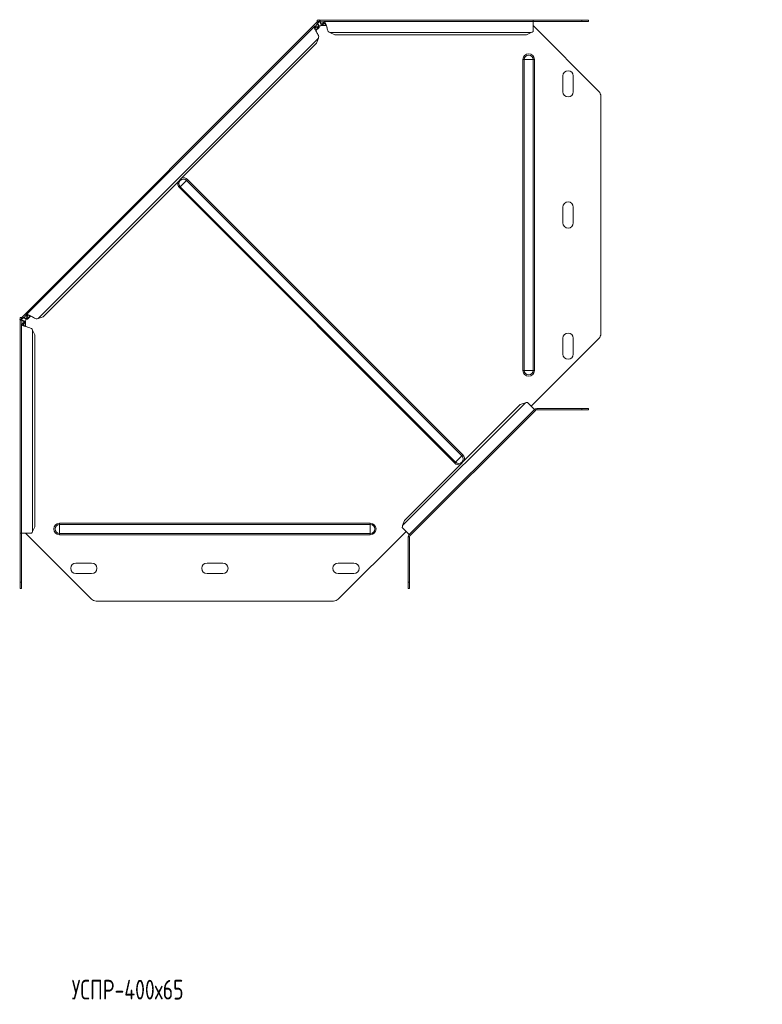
# Model space of a CAD drawing. Header units: millimetres. Extents: x -111 to 1474, y -6305 to 292.
# Tile 4 of 10: x -106 to 460, y -2972 to -2221. Entities that reach past the tile are written whole.
import ezdxf

# ---------------------------------------------------------------- set-up
doc = ezdxf.new("R2010")
doc.units = ezdxf.units.MM
doc.styles.add('SLDTEXTSTYLE3', font='TXT', dxfattribs={"width": 0.7, "bigfont": 'bigfont'})

msp = doc.modelspace()

# ---------------------------------------------------------------- linework, layer by layer
at = {"color": 7, "linetype": 'Continuous', "lineweight": 15}
for p, q in [((120.94, -2221.8), (120.94, -2222.8)), ((122.64, -2221.8), (120.94, -2221.8)), ((122.09, -2221.8), (122.48, -2221.41)), ((122.48, -2221.41), (122.87, -2221.8)), ((122.64, -2221.8), (122.64, -2222.8)), ((285.48, -2221.8), (122.64, -2221.8)), ((285.48, -2222.8), (285.48, -2221.8)), ((285.48, -2221.8), (322.69, -2221.8)), ((322.69, -2221.8), (327.69, -2221.8)), ((327.69, -2221.8), (327.69, -2222.8)), ((120.64, -2223.25), (-104.2, -2448.09)), ((118.75, -2226.56), (-100.89, -2446.2)), ((119.56, -2226.49), (120.18, -2227.12)), ((119.56, -2226.49), (121.06, -2226.79)), ((119.91, -2229.77), (122.3, -2227.38)), ((120.18, -2227.12), (121.68, -2227.41)), ((120.64, -2223.25), (121.09, -2222.8)), ((120.64, -2223.25), (121.35, -2223.96)), ((122.64, -2222.8), (120.94, -2222.8)), ((121.06, -2226.79), (121.68, -2227.41)), ((121.18, -2224.54), (121.38, -2224.74)), ((121.35, -2223.96), (122.5, -2222.8)), ((123.16, -2223.38), (123.16, -2223.09)), ((124.38, -2225.89), (127.77, -2225.89)), ((124.85, -2224.6), (125.7, -2223.33)), ((124.85, -2225.48), (125.7, -2224.21)), ((124.85, -2224.6), (124.85, -2225.48)), ((125.7, -2223.33), (125.7, -2224.21)), ((285.48, -2222.8), (126.31, -2222.8)), ((285.48, -2230.39), (285.48, -2222.8)), ((285.48, -2222.8), (322.69, -2222.8)), ((285.48, -2225.96), (335.73, -2276.2)), ((327.69, -2222.8), (322.69, -2222.8)), ((120.36, -2239.39), (121.74, -2235.54)), ((120.56, -2231.19), (120.55, -2231.18)), ((130.55, -2231.27), (134.25, -2233.01)), ((280.48, -2233.01), (134.25, -2233.01)), ((280.48, -2233.01), (284.18, -2231.27)), ((120.36, -2239.39), (-88.06, -2447.81)), ((308.19, -2276.3), (308.19, -2264.3)), ((316.19, -2264.3), (316.19, -2276.3)), ((337.19, -2460.86), (337.19, -2279.74)), ((308.19, -2376.3), (308.19, -2364.3)), ((316.19, -2364.3), (316.19, -2376.3)), ((-106.04, -2449.93), (-105.65, -2449.54)), ((-106.04, -2449.93), (-105.65, -2450.32)), ((-105.65, -2448.39), (-105.65, -2450.09)), ((-105.65, -2448.39), (-104.65, -2448.39)), ((-105.65, -2450.09), (-104.65, -2450.09)), ((-105.65, -2450.09), (-105.65, -2612.93)), ((-104.65, -2448.54), (-104.2, -2448.09)), ((-104.65, -2448.39), (-104.65, -2450.09)), ((-104.65, -2449.95), (-103.49, -2448.8)), ((-104.65, -2453.76), (-104.65, -2612.93)), ((-104.36, -2450.62), (-104.08, -2450.62)), ((-103.49, -2448.8), (-104.2, -2448.09)), ((-104.12, -2453.15), (-102.85, -2452.3)), ((-104.12, -2453.15), (-103.24, -2453.15)), ((-103.24, -2453.15), (-101.97, -2452.3)), ((-102.71, -2448.83), (-102.91, -2448.63)), ((-102.85, -2452.3), (-101.97, -2452.3)), ((-101.56, -2455.22), (-101.56, -2451.83)), ((-100.96, -2447.01), (-100.33, -2447.63)), ((-100.66, -2448.51), (-100.96, -2447.01)), ((-100.66, -2448.51), (-100.04, -2449.13)), ((-100.04, -2449.13), (-100.33, -2447.63)), ((-100.07, -2449.75), (-97.68, -2447.36)), ((-91.91, -2449.19), (-88.06, -2447.81)), ((-94.44, -2461.7), (-96.18, -2458)), ((-94.44, -2461.7), (-94.44, -2607.93)), ((335.73, -2464.4), (284.07, -2516.06)), ((308.19, -2476.3), (308.19, -2464.3)), ((316.19, -2464.3), (316.19, -2476.3)), ((279.63, -2513.46), (275.78, -2514.85)), ((286.54, -2518.53), (281.18, -2513.17)), ((275.78, -2514.85), (187.4, -2603.23)), ((191.08, -2613.99), (286.54, -2518.53)), ((287.25, -2519.24), (191.79, -2614.7)), ((287.25, -2519.24), (286.54, -2518.53)), ((288.31, -2517.8), (322.69, -2517.8)), ((288.31, -2518.8), (322.69, -2518.8)), ((322.69, -2517.8), (327.69, -2517.8)), ((327.69, -2518.8), (322.69, -2518.8)), ((327.69, -2517.8), (327.69, -2518.8)), ((187.4, -2603.23), (186.01, -2607.08)), ((-96.18, -2611.63), (-94.44, -2607.93)), ((188.61, -2611.52), (136.95, -2663.18)), ((185.72, -2608.63), (191.08, -2613.99)), ((189.18, -2612.09), (188.89, -2611.8)), ((-105.65, -2612.93), (-104.65, -2612.93)), ((-105.65, -2650.14), (-105.65, -2612.93)), ((-104.65, -2612.93), (-97.06, -2612.93)), ((-104.65, -2650.14), (-104.65, -2612.93)), ((-51.25, -2663.18), (-101.49, -2612.93)), ((190.35, -2615.76), (190.35, -2650.14)), ((190.87, -2613.78), (191.79, -2614.7)), ((191.35, -2615.76), (191.35, -2650.14)), ((-63.15, -2635.64), (-51.15, -2635.64)), ((36.85, -2635.64), (48.85, -2635.64)), ((136.85, -2635.64), (148.85, -2635.64)), ((-51.15, -2643.64), (-63.15, -2643.64)), ((48.85, -2643.64), (36.85, -2643.64)), ((148.85, -2643.64), (136.85, -2643.64)), ((-105.65, -2655.14), (-105.65, -2650.14)), ((-104.65, -2655.14), (-105.65, -2655.14)), ((-104.65, -2650.14), (-104.65, -2655.14)), ((190.35, -2655.14), (190.35, -2650.14)), ((191.35, -2655.14), (190.35, -2655.14)), ((191.35, -2650.14), (191.35, -2655.14)), ((-47.71, -2664.64), (133.41, -2664.64))]:
    msp.add_line(p, q, dxfattribs=at)
at = {"color": 7, "linetype": 'Continuous', "lineweight": 0}
for p, q in [((322.69, -2222.8), (322.69, -2221.8)), ((121.18, -2224.54), (119.24, -2226.48)), ((120.18, -2227.12), (119.33, -2227.97)), ((121.68, -2227.41), (119.74, -2229.36)), ((125.91, -2223.09), (123.16, -2223.09)), ((127.6, -2225.48), (124.85, -2225.48)), ((126.9, -2224.21), (125.7, -2224.21)), ((121.74, -2235.54), (-91.91, -2449.19)), ((284.18, -2231.27), (130.55, -2231.27)), ((278.76, -2251.8), (277.82, -2251.8)), ((277.82, -2251.8), (277.82, -2488.8)), ((285.62, -2251.8), (278.76, -2251.8)), ((278.76, -2251.8), (278.76, -2488.8)), ((285.62, -2251.8), (285.62, -2488.8)), ((286.56, -2251.8), (285.62, -2251.8)), ((286.56, -2251.8), (286.56, -2488.8)), ((15.78, -2349.4), (16.44, -2348.74)), ((15.78, -2349.4), (225.79, -2559.41)), ((16.44, -2348.74), (21.29, -2343.89)), ((16.44, -2348.74), (226.45, -2558.75)), ((21.29, -2343.89), (21.95, -2343.23)), ((21.29, -2343.89), (231.3, -2553.9)), ((21.95, -2343.23), (231.96, -2553.24)), ((-100.97, -2446.69), (-102.91, -2448.63)), ((-99.48, -2446.78), (-100.33, -2447.63)), ((-104.36, -2450.62), (-104.36, -2453.36)), ((-103.24, -2453.15), (-103.24, -2454.35)), ((-101.97, -2452.3), (-101.97, -2455.05)), ((-98.09, -2447.19), (-100.04, -2449.13)), ((-96.18, -2458), (-96.18, -2611.63)), ((278.76, -2488.8), (277.82, -2488.8)), ((285.62, -2488.8), (278.76, -2488.8)), ((286.56, -2488.8), (285.62, -2488.8)), ((279.63, -2513.46), (186.01, -2607.08)), ((288.31, -2518.8), (288.31, -2517.8)), ((322.69, -2518.8), (322.69, -2517.8)), ((225.79, -2559.41), (226.45, -2558.75)), ((226.45, -2558.75), (231.3, -2553.9)), ((231.3, -2553.9), (231.96, -2553.24)), ((-75.65, -2606.21), (-75.65, -2605.27)), ((-75.65, -2605.27), (161.35, -2605.27)), ((-75.65, -2613.07), (-75.65, -2606.21)), ((-75.65, -2606.21), (161.35, -2606.21)), ((161.35, -2606.21), (161.35, -2605.27)), ((161.35, -2613.07), (161.35, -2606.21)), ((-75.65, -2613.07), (161.35, -2613.07)), ((-75.65, -2614.01), (-75.65, -2613.07)), ((-75.65, -2614.01), (161.35, -2614.01)), ((161.35, -2614.01), (161.35, -2613.07)), ((191.35, -2615.76), (190.35, -2615.76)), ((-105.65, -2650.14), (-104.65, -2650.14)), ((190.35, -2650.14), (191.35, -2650.14))]:
    msp.add_line(p, q, dxfattribs=at)
at = {"color": 7, "linetype": 'Continuous', "lineweight": 15}
for centre, radius, start, end in [((122.95, -2223.56), 2.5, 245.97958, 298.0633), ((312.19, -2264.3), 4, 0, 180), ((312.19, -2276.3), 4, 180, 0), ((332.19, -2279.74), 5, 0, 45), ((312.19, -2364.3), 4, 0, 180), ((312.19, -2376.3), 4, 180, 0), ((-103.89, -2450.4), 2.5, 331.64892, 23.30903), ((312.19, -2464.3), 4, 0, 180), ((332.19, -2460.86), 5, 315, 0), ((312.19, -2476.3), 4, 180, 0), ((288.31, -2520.3), 2.5, 90, 135), ((288.31, -2520.3), 1.5, 90, 135), ((192.85, -2615.76), 2.5, 135, 180), ((192.85, -2615.76), 1.5, 135, 180), ((-63.15, -2639.64), 4, 90, 270), ((-51.15, -2639.64), 4, 270, 90), ((36.85, -2639.64), 4, 90, 270), ((48.85, -2639.64), 4, 270, 90), ((136.85, -2639.64), 4, 90, 270), ((148.85, -2639.64), 4, 270, 90), ((-47.71, -2659.64), 5, 225, 270), ((133.41, -2659.64), 5, 270, 315)]:
    msp.add_arc(centre, radius, start, end, dxfattribs=at)
at = {"color": 7, "linetype": 'Continuous', "lineweight": 0}
for centre, radius, start, end in [((282.19, -2251.8), 4.37, 0, 180), ((282.19, -2251.8), 3.43, 0, 180), ((18.86, -2346.31), 4.37, 163.38551, 225), ((18.86, -2346.31), 3.43, 45, 225), ((18.86, -2346.31), 4.37, 45, 106.61449), ((282.19, -2488.8), 4.37, 180, 0), ((282.19, -2488.8), 3.43, 180, 0), ((228.87, -2556.32), 4.37, 225, 286.61449), ((228.87, -2556.32), 3.43, 225, 45), ((228.87, -2556.32), 4.37, 343.38551, 45), ((-75.65, -2609.64), 4.37, 90, 270), ((-75.65, -2609.64), 3.43, 90, 270), ((161.35, -2609.64), 4.37, 270, 90), ((161.35, -2609.64), 3.43, 270, 90)]:
    msp.add_arc(centre, radius, start, end, dxfattribs=at)
at = {"color": 7, "linetype": 'Continuous', "lineweight": 15}
for points, knots in [([(122.64, -2221.8), (122.73, -2221.8), (122.81, -2221.93), (122.99, -2222.39), (123.08, -2222.72), (123.16, -2223.09)], [0, 0, 0, 0, 0.5, 0.5, 1, 1, 1, 1]), ([(122.04, -2234), (121.87, -2233.62), (121.66, -2233.2), (121.18, -2232.3), (120.91, -2231.83), (120.38, -2230.87), (120.11, -2230.39), (119.6, -2229.47), (119.37, -2229.03), (118.98, -2228.22), (118.83, -2227.86), (118.64, -2227.25), (118.6, -2227), (118.65, -2226.64), (118.74, -2226.52), (119.06, -2226.41), (119.28, -2226.42), (119.56, -2226.49)], [0, 0, 0, 0, 0.125, 0.125, 0.25, 0.25, 0.375, 0.375, 0.5, 0.5, 0.625, 0.625, 0.75, 0.75, 0.875, 0.875, 1, 1, 1, 1]), ([(120.55, -2231.19), (120.39, -2230.84), (120.03, -2230.09), (119.58, -2229.02), (119.29, -2228.11), (119.27, -2227.46), (119.54, -2227.1), (119.97, -2227.11), (120.18, -2227.12)], [0, 0, 0, 0, 0.152176, 0.32174, 0.491305, 0.66087, 0.830435, 1, 1, 1, 1]), ([(121.18, -2224.54), (120.98, -2224.21), (120.81, -2223.92), (120.61, -2223.46), (120.58, -2223.31), (120.64, -2223.25)], [0, 0, 0, 0, 0.5, 0.5, 1, 1, 1, 1]), ([(121.06, -2226.79), (121.28, -2226.81), (121.45, -2226.79), (121.67, -2226.61), (121.72, -2226.47), (121.72, -2226.06), (121.66, -2225.81), (121.47, -2225.22), (121.33, -2224.89), (121.18, -2224.54)], [0, 0, 0, 0, 0.25, 0.25, 0.5, 0.5, 0.75, 0.75, 1, 1, 1, 1]), ([(121.38, -2224.74), (121.33, -2224.56), (121.28, -2224.39), (121.26, -2224.12), (121.28, -2224.02), (121.35, -2223.96)], [0, 0, 0, 0, 0.5, 0.5, 1, 1, 1, 1]), ([(122.28, -2223.02), (121.98, -2223.3), (121.62, -2223.65), (121.37, -2223.99), (121.33, -2224.04)], [0, 0, 0, 0, 0.8364473, 1, 1, 1, 1]), ([(121.68, -2227.41), (121.95, -2227.49), (122.15, -2227.49), (122.38, -2227.32), (122.42, -2227.16), (122.33, -2226.68), (122.21, -2226.36), (121.86, -2225.61), (121.63, -2225.19), (121.38, -2224.74)], [0, 0, 0, 0, 0.25, 0.25, 0.5, 0.5, 0.75, 0.75, 1, 1, 1, 1]), ([(122.64, -2222.8), (122.73, -2222.8), (122.81, -2222.86), (122.99, -2223.06), (123.08, -2223.21), (123.16, -2223.38)], [0, 0, 0, 0, 0.5, 0.5, 1, 1, 1, 1]), ([(123.16, -2223.09), (123.3, -2223.45), (123.44, -2223.78), (123.72, -2224.33), (123.86, -2224.55), (124.15, -2224.84), (124.29, -2224.91), (124.57, -2224.87), (124.71, -2224.77), (124.85, -2224.6)], [0, 0, 0, 0, 0.25, 0.25, 0.5, 0.5, 0.75, 0.75, 1, 1, 1, 1]), ([(123.16, -2223.38), (123.3, -2223.87), (123.44, -2224.34), (123.72, -2225.11), (123.86, -2225.42), (124.15, -2225.82), (124.29, -2225.91), (124.57, -2225.87), (124.71, -2225.73), (124.85, -2225.48)], [0, 0, 0, 0, 0.25, 0.25, 0.5, 0.5, 0.75, 0.75, 1, 1, 1, 1]), ([(125.7, -2223.33), (125.84, -2223.08), (125.99, -2222.91), (126.29, -2222.77), (126.44, -2222.79), (126.73, -2223.01), (126.88, -2223.22), (127.18, -2223.79), (127.32, -2224.15), (127.62, -2224.99), (127.77, -2225.46), (128.06, -2226.47), (128.21, -2227), (128.51, -2228.06), (128.66, -2228.58), (128.95, -2229.55), (129.1, -2230), (129.25, -2230.39)], [0, 0, 0, 0, 0.125, 0.125, 0.25, 0.25, 0.375, 0.375, 0.5, 0.5, 0.625, 0.625, 0.75, 0.75, 0.875, 0.875, 1, 1, 1, 1]), ([(125.7, -2224.21), (125.84, -2224.06), (126.14, -2223.74), (126.58, -2223.81), (127.03, -2224.28), (127.47, -2225.13), (127.9, -2226.2), (128.18, -2226.98), (128.31, -2227.35)], [0, 0, 0, 0, 0.169668, 0.3393361, 0.5090041, 0.6786721, 0.8483402, 1, 1, 1, 1]), ([(-100.96, -2447.01), (-101.03, -2446.73), (-101.04, -2446.51), (-100.93, -2446.19), (-100.81, -2446.1), (-100.45, -2446.05), (-100.2, -2446.09), (-99.59, -2446.28), (-99.23, -2446.44), (-98.42, -2446.82), (-97.98, -2447.05), (-97.06, -2447.56), (-96.58, -2447.83), (-95.62, -2448.36), (-95.15, -2448.63), (-94.25, -2449.11), (-93.83, -2449.32), (-93.45, -2449.49)], [0, 0, 0, 0, 0.125, 0.125, 0.25, 0.25, 0.375, 0.375, 0.5, 0.5, 0.625, 0.625, 0.75, 0.75, 0.875, 0.875, 1, 1, 1, 1]), ([(-100.33, -2447.63), (-100.34, -2447.42), (-100.35, -2446.99), (-99.99, -2446.72), (-99.34, -2446.74), (-98.43, -2447.03), (-97.38, -2447.47), (-96.64, -2447.82), (-96.3, -2447.98)], [0, 0, 0, 0, 0.170706, 0.341412, 0.512118, 0.682824, 0.85353, 1, 1, 1, 1]), ([(-104.36, -2450.62), (-104.73, -2450.53), (-105.06, -2450.44), (-105.52, -2450.26), (-105.65, -2450.18), (-105.65, -2450.09)], [0, 0, 0, 0, 0.5, 0.5, 1, 1, 1, 1]), ([(-97.06, -2456.7), (-97.45, -2456.55), (-97.9, -2456.4), (-98.87, -2456.11), (-99.39, -2455.96), (-100.45, -2455.66), (-100.98, -2455.51), (-101.99, -2455.22), (-102.46, -2455.07), (-103.3, -2454.77), (-103.66, -2454.63), (-104.23, -2454.33), (-104.44, -2454.18), (-104.66, -2453.89), (-104.68, -2453.74), (-104.54, -2453.44), (-104.37, -2453.29), (-104.12, -2453.15)], [0, 0, 0, 0, 0.125, 0.125, 0.25, 0.25, 0.375, 0.375, 0.5, 0.5, 0.625, 0.625, 0.75, 0.75, 0.875, 0.875, 1, 1, 1, 1]), ([(-104.08, -2450.62), (-104.24, -2450.53), (-104.39, -2450.44), (-104.59, -2450.26), (-104.65, -2450.18), (-104.65, -2450.09)], [0, 0, 0, 0, 0.5, 0.5, 1, 1, 1, 1]), ([(-103.4, -2448.78), (-103.46, -2448.83), (-103.81, -2449.08), (-104.15, -2449.44), (-104.43, -2449.74)], [0, 0, 0, 0, 0.178805, 1, 1, 1, 1]), ([(-102.85, -2452.3), (-102.68, -2452.16), (-102.58, -2452.02), (-102.54, -2451.74), (-102.61, -2451.6), (-102.9, -2451.32), (-103.12, -2451.18), (-103.67, -2450.9), (-104, -2450.76), (-104.36, -2450.62)], [0, 0, 0, 0, 0.25, 0.25, 0.5, 0.5, 0.75, 0.75, 1, 1, 1, 1]), ([(-104.2, -2448.09), (-104.14, -2448.03), (-103.99, -2448.06), (-103.53, -2448.26), (-103.24, -2448.43), (-102.91, -2448.63)], [0, 0, 0, 0, 0.5, 0.5, 1, 1, 1, 1]), ([(-101.97, -2452.3), (-101.72, -2452.16), (-101.58, -2452.02), (-101.54, -2451.74), (-101.63, -2451.6), (-102.03, -2451.32), (-102.34, -2451.18), (-103.11, -2450.9), (-103.58, -2450.76), (-104.08, -2450.62)], [0, 0, 0, 0, 0.25, 0.25, 0.5, 0.5, 0.75, 0.75, 1, 1, 1, 1]), ([(-100.14, -2455.75), (-100.5, -2455.62), (-101.26, -2455.35), (-102.32, -2454.92), (-103.17, -2454.48), (-103.64, -2454.03), (-103.71, -2453.59), (-103.39, -2453.29), (-103.24, -2453.15)], [0, 0, 0, 0, 0.14647, 0.317176, 0.487882, 0.658588, 0.829294, 1, 1, 1, 1]), ([(-103.49, -2448.8), (-103.43, -2448.73), (-103.33, -2448.71), (-103.06, -2448.73), (-102.89, -2448.78), (-102.71, -2448.83)], [0, 0, 0, 0, 0.5, 0.5, 1, 1, 1, 1]), ([(-102.91, -2448.63), (-102.56, -2448.78), (-102.23, -2448.92), (-101.64, -2449.11), (-101.39, -2449.17), (-100.98, -2449.17), (-100.84, -2449.12), (-100.66, -2448.9), (-100.64, -2448.73), (-100.66, -2448.51)], [0, 0, 0, 0, 0.25, 0.25, 0.5, 0.5, 0.75, 0.75, 1, 1, 1, 1]), ([(-102.71, -2448.83), (-102.26, -2449.08), (-101.84, -2449.31), (-101.09, -2449.66), (-100.77, -2449.78), (-100.29, -2449.87), (-100.13, -2449.83), (-99.96, -2449.6), (-99.96, -2449.4), (-100.04, -2449.13)], [0, 0, 0, 0, 0.25, 0.25, 0.5, 0.5, 0.75, 0.75, 1, 1, 1, 1])]:
    msp.add_open_spline(points, degree=3, knots=knots, dxfattribs=at)
for points in [[(121.74, -2235.54), (121.89, -2235.07), (121.98, -2234.55), (122.04, -2234)], [(129.25, -2230.39), (129.68, -2230.74), (130.12, -2231.04), (130.55, -2231.27)], [(284.18, -2231.27), (284.61, -2231.04), (285.05, -2230.74), (285.48, -2230.39)], [(-93.45, -2449.49), (-92.9, -2449.43), (-92.38, -2449.34), (-91.91, -2449.19)], [(-96.18, -2458), (-96.41, -2457.57), (-96.71, -2457.13), (-97.06, -2456.7)], [(281.18, -2513.17), (280.62, -2513.22), (280.1, -2513.32), (279.63, -2513.46)], [(-97.06, -2612.93), (-96.71, -2612.5), (-96.41, -2612.06), (-96.18, -2611.63)], [(186.01, -2607.08), (185.87, -2607.55), (185.77, -2608.07), (185.72, -2608.63)]]:
    msp.add_open_spline(points, degree=3, dxfattribs=at)

# ---------------------------------------------------------------- texts
at = {"color": 7, "linetype": 'Continuous', "lineweight": 0, "insert": (-66.37, -2953.36), "char_height": 15, "attachment_point": 1, "style": 'SLDTEXTSTYLE3'}
msp.add_mtext('\\M+18454\\M+18452\\M+18450\\M+18451-400\\M+1848765', dxfattribs=at)

doc.saveas('drawing.dxf')
